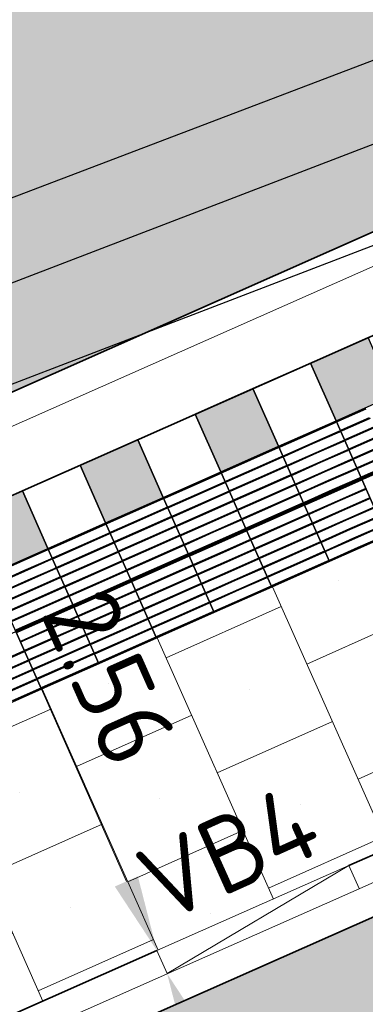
# Model space of a CAD drawing. Header units: metres. Extents: x 196651 to 397723, y 354703 to 710691.
# Tile 93 of 256: x 197776.68 to 197778.33, y 356098.34 to 356103.02. Entities that reach past the tile are written whole.
import ezdxf
from ezdxf.enums import TextEntityAlignment as Align

# ---------------------------------------------------------------- set-up
doc = ezdxf.new("R2010")
doc.units = ezdxf.units.M
doc.header["$MEASUREMENT"] = 0
for name, pattern in [('VH-OPSLUITBAND_100X200', [16, 8, -2, 4, -2]), ('VH-OPSLUITBAND_120X250', [26, 16, -4, 2, -4]), ('VH-RIJWIELPADBAND_410X225', [28, 16, -2, 2, -2, 0, -2, 2, -2]), ('VH-RWSBAND_110X220', [24, 10, -2, 2, -2, 2, -2, 2, -2])]:
    doc.linetypes.add(name, pattern=pattern)
for name, color, linetype, lineweight in [('N-WE-GR-GRAS_BERM-A', 86, 'Continuous', 5), ('N-WE-VH-GOOT_TEGEL-G', 170, 'Continuous', 35), ('N-WE-VH-KANTOPSLUITING_BUSPERRONBAND-G', 6, 'VH-RWSBAND_110X220', 35), ('N-WE-VH-KANTOPSLUITING_OPSLUITBAND_120X250-G', 5, 'VH-OPSLUITBAND_120X250', 35), ('N-WE-VH-KANTOPSLUITING_RIJWIELPADBAND_410X250-G', 5, 'VH-RIJWIELPADBAND_410X225', 35), ('N-WE-VH-KANTOPSLUITING_TEKST-T', 7, 'VH-OPSLUITBAND_100X200', 35), ('N-WE-VH-KANTVERHARDING-G', 1, 'Continuous', 5), ('N-WE-VH-VERHARDING_BETON-A-200', 253, 'Continuous', 5), ('N-WE-VH-VERHARDING_TEGEL-300X300X60-A', 252, 'Continuous', 18), ('N-WE-VH-VERHARDING_TEGEL-500X500X60-A', 252, 'Continuous', 5), ('N-WE-VH-VERHARDING_TEGEL-A', 252, 'Continuous', 5), ('N-WE-VH-VERKEERSTEGEL-GELEIDETEGEL-S', 5, 'Continuous', 25), ('N-WE-VH-VERKEERSTEGEL-TEGEL ZWART-WIT-S', 7, 'Continuous', 25), ('N-WE-VH_BETON_PRINTBETON-A', 252, 'Continuous', 5), ('X-XX-AL-AANPIJLING-M', 7, 'Continuous', 18)]:
    doc.layers.add(name, color=color, linetype=linetype, lineweight=lineweight)
doc.layers.add('N-WE-VH-VERHARDING_ASFALT_DEKLAAG-G_ROOD', color=7, linetype='Continuous', lineweight=5, true_color=0xbf4040)
doc.layers.add('X-XX-AL-HULPLIJNEN', color=4, linetype='Continuous', lineweight=25, plot=False)
doc.styles.add('NLCS-ISO', font='NLCS-ISO.ttf')
doc.styles.add('NLCS-ISO-M200-T18', font='NLCS-ISO.ttf')
doc.dimstyles.new('NLCS-M200-T18-PIJL', dxfattribs={"dimscale": 0.2, "dimtxt": 1.8, "dimasz": 1.8, "dimexe": 2, "dimexo": 2, "dimgap": 0.7, "dimtad": 1, "dimzin": 0, "dimdsep": 46, "dimtxsty": 'NLCS-ISO-M200-T18', "dimcen": 0, "dimdle": 2, "dimse1": 1, "dimse2": 1, "dimclrd": 256, "dimclre": 256, "dimclrt": 256, "dimadec": 1, "dimazin": 0, "dimtfac": 1, "dimtofl": 0, "dimtmove": 1, "dimatfit": 0, "dimfxl": 2, "dimfxlon": 1, "dimtfillclr": 254, "dimtolj": 1, "dimtzin": 0, "dimlwd": 18, "dimlwe": 18, "dimarcsym": 0})

# ---------------------------------------------------------------- blocks, each defined once
blk = doc.blocks.new('SVH-VERKEERSTEGEL_300X300_ZWART TEGEL_DYN')
h = blk.add_hatch(color=256)
h.dxf.hatch_style = 1
h.paths.add_polyline_path([(0, 0.3), (0, 0), (0.3, 0), (0.3, 0.3)])
at = {"flags": 128}
blk.add_lwpolyline([(0, 0.3), (0, 0), (0.3, 0), (0.3, 0.3)], close=True, dxfattribs=at)
blk = doc.blocks.new('SVH-VERKEERSTEGEL_300X300_WITTE TEGEL_DYN')
at = {"flags": 128}
blk.add_lwpolyline([(0, 0.3), (0, 0), (0.3, 0), (0.3, 0.3)], close=True, dxfattribs=at)
blk = doc.blocks.new('*U386')
for name, p in [('SVH-VERKEERSTEGEL_300X300_ZWART TEGEL_DYN', (12.9, 0)), ('SVH-VERKEERSTEGEL_300X300_WITTE TEGEL_DYN', (13.2, 0)), ('SVH-VERKEERSTEGEL_300X300_ZWART TEGEL_DYN', (13.5, 0)), ('SVH-VERKEERSTEGEL_300X300_WITTE TEGEL_DYN', (13.8, 0)), ('SVH-VERKEERSTEGEL_300X300_ZWART TEGEL_DYN', (14.1, 0)), ('SVH-VERKEERSTEGEL_300X300_WITTE TEGEL_DYN', (14.4, 0)), ('SVH-VERKEERSTEGEL_300X300_ZWART TEGEL_DYN', (14.7, 0))]:
    blk.add_blockref(name, p)
blk = doc.blocks.new('*U384')
at = {"flags": 128}
for points in [[(12.9, 0), (12.9, 0.3), (13.2, 0.3), (13.2, 0)], [(13.2, 0), (13.2, 0.3), (13.5, 0.3), (13.5, 0)], [(13.5, 0), (13.5, 0.3), (13.8, 0.3), (13.8, 0)], [(13.8, 0), (13.8, 0.3), (14.1, 0.3), (14.1, 0)], [(14.1, 0), (14.1, 0.3), (14.4, 0.3), (14.4, 0)], [(14.4, 0), (14.4, 0.3), (14.7, 0.3), (14.7, 0)], [(14.7, 0), (14.7, 0.3), (15, 0.3), (15, 0)], [(15, 0), (15, 0.3), (15.3, 0.3), (15.3, 0)], [(12.9, -0.3), (12.9, 0), (13.2, 0), (13.2, -0.3)], [(13.2, -0.3), (13.2, 0), (13.5, 0), (13.5, -0.3)], [(13.5, -0.3), (13.5, 0), (13.8, 0), (13.8, -0.3)], [(13.8, -0.3), (13.8, 0), (14.1, 0), (14.1, -0.3)], [(14.1, -0.3), (14.1, 0), (14.4, 0), (14.4, -0.3)], [(14.4, -0.3), (14.4, 0), (14.7, 0), (14.7, -0.3)], [(14.7, -0.3), (14.7, 0), (15, 0), (15, -0.3)]]:
    blk.add_lwpolyline(points, close=True, dxfattribs=at)
for points in [[(13.2045, 0.2955, -0.414214), (13.207, 0.298), (13.3475, 0.298)], [(13.3475, 0.293), (13.207, 0.293, -0.414214), (13.2045, 0.2955), (13.2045, 0.2955)], [(13.3475, 0.298), (13.493, 0.298, -0.414214), (13.4955, 0.2955), (13.4955, 0.2955, -0.414214), (13.493, 0.293), (13.3475, 0.293)], [(13.5045, 0.2955, -0.414214), (13.507, 0.298), (13.6475, 0.298)], [(13.6475, 0.293), (13.507, 0.293, -0.414214), (13.5045, 0.2955), (13.5045, 0.2955)], [(13.6475, 0.298), (13.793, 0.298, -0.414214), (13.7955, 0.2955), (13.7955, 0.2955, -0.414214), (13.793, 0.293), (13.6475, 0.293)], [(13.8045, 0.2955, -0.414214), (13.807, 0.298), (13.9475, 0.298)], [(13.9475, 0.293), (13.807, 0.293, -0.414214), (13.8045, 0.2955), (13.8045, 0.2955)], [(13.9475, 0.298), (14.093, 0.298, -0.414214), (14.0955, 0.2955), (14.0955, 0.2955, -0.414214), (14.093, 0.293), (13.9475, 0.293)], [(14.1045, 0.2955, -0.414214), (14.107, 0.298), (14.2475, 0.298)], [(14.2475, 0.293), (14.107, 0.293, -0.414214), (14.1045, 0.2955), (14.1045, 0.2955)], [(14.2475, 0.298), (14.393, 0.298, -0.414214), (14.3955, 0.2955), (14.3955, 0.2955, -0.414214), (14.393, 0.293), (14.2475, 0.293)], [(14.4045, 0.2955, -0.414214), (14.407, 0.298), (14.5475, 0.298)], [(14.5475, 0.293), (14.407, 0.293, -0.414214), (14.4045, 0.2955), (14.4045, 0.2955)], [(14.5475, 0.298), (14.693, 0.298, -0.414214), (14.6955, 0.2955), (14.6955, 0.2955, -0.414214), (14.693, 0.293), (14.5475, 0.293)], [(14.7045, 0.2955, -0.414214), (14.707, 0.298), (14.8475, 0.298)], [(14.8475, 0.293), (14.707, 0.293, -0.414214), (14.7045, 0.2955), (14.7045, 0.2955)], [(14.8475, 0.298), (14.993, 0.298, -0.414214), (14.9955, 0.2955), (14.9955, 0.2955, -0.414214), (14.993, 0.293), (14.8475, 0.293)], [(15.0045, 0.2955, -0.414214), (15.007, 0.298), (15.1475, 0.298)], [(15.1475, 0.293), (15.007, 0.293, -0.414214), (15.0045, 0.2955), (15.0045, 0.2955)], [(13.2045, 0.247, -0.414214), (13.207, 0.2495), (13.3475, 0.2495)], [(13.3475, 0.2445), (13.207, 0.2445, -0.414214), (13.2045, 0.247), (13.2045, 0.247)], [(13.3475, 0.2495), (13.493, 0.2495, -0.414214), (13.4955, 0.247), (13.4955, 0.247, -0.414214), (13.493, 0.2445), (13.3475, 0.2445)], [(13.5045, 0.247, -0.414214), (13.507, 0.2495), (13.6475, 0.2495)], [(13.6475, 0.2445), (13.507, 0.2445, -0.414214), (13.5045, 0.247), (13.5045, 0.247)], [(13.6475, 0.2495), (13.793, 0.2495, -0.414214), (13.7955, 0.247), (13.7955, 0.247, -0.414214), (13.793, 0.2445), (13.6475, 0.2445)], [(13.8045, 0.247, -0.414214), (13.807, 0.2495), (13.9475, 0.2495)], [(13.9475, 0.2445), (13.807, 0.2445, -0.414214), (13.8045, 0.247), (13.8045, 0.247)], [(13.9475, 0.2495), (14.093, 0.2495, -0.414214), (14.0955, 0.247), (14.0955, 0.247, -0.414214), (14.093, 0.2445), (13.9475, 0.2445)], [(14.1045, 0.247, -0.414214), (14.107, 0.2495), (14.2475, 0.2495)], [(14.2475, 0.2445), (14.107, 0.2445, -0.414214), (14.1045, 0.247), (14.1045, 0.247)], [(14.2475, 0.2495), (14.393, 0.2495, -0.414214), (14.3955, 0.247), (14.3955, 0.247, -0.414214), (14.393, 0.2445), (14.2475, 0.2445)], [(14.4045, 0.247, -0.414214), (14.407, 0.2495), (14.5475, 0.2495)], [(14.5475, 0.2445), (14.407, 0.2445, -0.414214), (14.4045, 0.247), (14.4045, 0.247)], [(14.5475, 0.2495), (14.693, 0.2495, -0.414214), (14.6955, 0.247), (14.6955, 0.247, -0.414214), (14.693, 0.2445), (14.5475, 0.2445)], [(14.7045, 0.247, -0.414214), (14.707, 0.2495), (14.8475, 0.2495)], [(14.8475, 0.2445), (14.707, 0.2445, -0.414214), (14.7045, 0.247), (14.7045, 0.247)], [(14.8475, 0.2495), (14.993, 0.2495, -0.414214), (14.9955, 0.247), (14.9955, 0.247, -0.414214), (14.993, 0.2445), (14.8475, 0.2445)], [(15.0045, 0.247, -0.414214), (15.007, 0.2495), (15.1475, 0.2495)], [(15.1475, 0.2445), (15.007, 0.2445, -0.414214), (15.0045, 0.247), (15.0045, 0.247)], [(13.2045, 0.1985, -0.414214), (13.207, 0.201), (13.3475, 0.201)], [(13.3475, 0.196), (13.207, 0.196, -0.414214), (13.2045, 0.1985), (13.2045, 0.1985)], [(13.3475, 0.201), (13.493, 0.201, -0.414214), (13.4955, 0.1985), (13.4955, 0.1985, -0.414214), (13.493, 0.196), (13.3475, 0.196)], [(13.5045, 0.1985, -0.414214), (13.507, 0.201), (13.6475, 0.201)], [(13.6475, 0.196), (13.507, 0.196, -0.414214), (13.5045, 0.1985), (13.5045, 0.1985)], [(13.6475, 0.201), (13.793, 0.201, -0.414214), (13.7955, 0.1985), (13.7955, 0.1985, -0.414214), (13.793, 0.196), (13.6475, 0.196)], [(13.8045, 0.1985, -0.414214), (13.807, 0.201), (13.9475, 0.201)], [(13.9475, 0.196), (13.807, 0.196, -0.414214), (13.8045, 0.1985), (13.8045, 0.1985)], [(13.9475, 0.201), (14.093, 0.201, -0.414214), (14.0955, 0.1985), (14.0955, 0.1985, -0.414214), (14.093, 0.196), (13.9475, 0.196)], [(14.1045, 0.1985, -0.414214), (14.107, 0.201), (14.2475, 0.201)], [(14.2475, 0.196), (14.107, 0.196, -0.414214), (14.1045, 0.1985), (14.1045, 0.1985)], [(14.2475, 0.201), (14.393, 0.201, -0.414214), (14.3955, 0.1985), (14.3955, 0.1985, -0.414214), (14.393, 0.196), (14.2475, 0.196)], [(14.4045, 0.1985, -0.414214), (14.407, 0.201), (14.5475, 0.201)], [(14.5475, 0.196), (14.407, 0.196, -0.414214), (14.4045, 0.1985), (14.4045, 0.1985)], [(14.5475, 0.201), (14.693, 0.201, -0.414214), (14.6955, 0.1985), (14.6955, 0.1985, -0.414214), (14.693, 0.196), (14.5475, 0.196)], [(14.7045, 0.1985, -0.414214), (14.707, 0.201), (14.8475, 0.201)], [(14.8475, 0.196), (14.707, 0.196, -0.414214), (14.7045, 0.1985), (14.7045, 0.1985)], [(14.8475, 0.201), (14.993, 0.201, -0.414214), (14.9955, 0.1985), (14.9955, 0.1985, -0.414214), (14.993, 0.196), (14.8475, 0.196)], [(15.0045, 0.1985, -0.414214), (15.007, 0.201), (15.1475, 0.201)], [(15.1475, 0.196), (15.007, 0.196, -0.414214), (15.0045, 0.1985), (15.0045, 0.1985)], [(13.2045, 0.15, -0.414214), (13.207, 0.1525), (13.3475, 0.1525)], [(13.3475, 0.1475), (13.207, 0.1475, -0.414214), (13.2045, 0.15), (13.2045, 0.15)], [(13.3475, 0.1525), (13.493, 0.1525, -0.414214), (13.4955, 0.15), (13.4955, 0.15, -0.414214), (13.493, 0.1475), (13.3475, 0.1475)], [(13.5045, 0.15, -0.414214), (13.507, 0.1525), (13.6475, 0.1525)], [(13.6475, 0.1475), (13.507, 0.1475, -0.414214), (13.5045, 0.15), (13.5045, 0.15)], [(13.6475, 0.1525), (13.793, 0.1525, -0.414214), (13.7955, 0.15), (13.7955, 0.15, -0.414214), (13.793, 0.1475), (13.6475, 0.1475)], [(13.8045, 0.15, -0.414214), (13.807, 0.1525), (13.9475, 0.1525)], [(13.9475, 0.1475), (13.807, 0.1475, -0.414214), (13.8045, 0.15), (13.8045, 0.15)], [(13.9475, 0.1525), (14.093, 0.1525, -0.414214), (14.0955, 0.15), (14.0955, 0.15, -0.414214), (14.093, 0.1475), (13.9475, 0.1475)], [(14.1045, 0.15, -0.414214), (14.107, 0.1525), (14.2475, 0.1525)], [(14.2475, 0.1475), (14.107, 0.1475, -0.414214), (14.1045, 0.15), (14.1045, 0.15)], [(14.2475, 0.1525), (14.393, 0.1525, -0.414214), (14.3955, 0.15), (14.3955, 0.15, -0.414214), (14.393, 0.1475), (14.2475, 0.1475)], [(14.4045, 0.15, -0.414214), (14.407, 0.1525), (14.5475, 0.1525)], [(14.5475, 0.1475), (14.407, 0.1475, -0.414214), (14.4045, 0.15), (14.4045, 0.15)], [(14.5475, 0.1525), (14.693, 0.1525, -0.414214), (14.6955, 0.15), (14.6955, 0.15, -0.414214), (14.693, 0.1475), (14.5475, 0.1475)], [(14.7045, 0.15, -0.414214), (14.707, 0.1525), (14.8475, 0.1525)], [(14.8475, 0.1475), (14.707, 0.1475, -0.414214), (14.7045, 0.15), (14.7045, 0.15)], [(14.8475, 0.1525), (14.993, 0.1525, -0.414214), (14.9955, 0.15), (14.9955, 0.15, -0.414214), (14.993, 0.1475), (14.8475, 0.1475)], [(15.0045, 0.15, -0.414214), (15.007, 0.1525), (15.1475, 0.1525)], [(15.1475, 0.1475), (15.007, 0.1475, -0.414214), (15.0045, 0.15), (15.0045, 0.15)], [(13.2045, 0.1015, -0.414214), (13.207, 0.104), (13.3475, 0.104)], [(13.3475, 0.099), (13.207, 0.099, -0.414214), (13.2045, 0.1015), (13.2045, 0.1015)], [(13.3475, 0.104), (13.493, 0.104, -0.414214), (13.4955, 0.1015), (13.4955, 0.1015, -0.414214), (13.493, 0.099), (13.3475, 0.099)], [(13.5045, 0.1015, -0.414214), (13.507, 0.104), (13.6475, 0.104)], [(13.6475, 0.099), (13.507, 0.099, -0.414214), (13.5045, 0.1015), (13.5045, 0.1015)], [(13.6475, 0.104), (13.793, 0.104, -0.414214), (13.7955, 0.1015), (13.7955, 0.1015, -0.414214), (13.793, 0.099), (13.6475, 0.099)], [(13.8045, 0.1015, -0.414214), (13.807, 0.104), (13.9475, 0.104)], [(13.9475, 0.099), (13.807, 0.099, -0.414214), (13.8045, 0.1015), (13.8045, 0.1015)], [(13.9475, 0.104), (14.093, 0.104, -0.414214), (14.0955, 0.1015), (14.0955, 0.1015, -0.414214), (14.093, 0.099), (13.9475, 0.099)], [(14.1045, 0.1015, -0.414214), (14.107, 0.104), (14.2475, 0.104)], [(14.2475, 0.099), (14.107, 0.099, -0.414214), (14.1045, 0.1015), (14.1045, 0.1015)], [(14.2475, 0.104), (14.393, 0.104, -0.414214), (14.3955, 0.1015), (14.3955, 0.1015, -0.414214), (14.393, 0.099), (14.2475, 0.099)], [(14.4045, 0.1015, -0.414214), (14.407, 0.104), (14.5475, 0.104)], [(14.5475, 0.099), (14.407, 0.099, -0.414214), (14.4045, 0.1015), (14.4045, 0.1015)], [(14.5475, 0.104), (14.693, 0.104, -0.414214), (14.6955, 0.1015), (14.6955, 0.1015, -0.414214), (14.693, 0.099), (14.5475, 0.099)], [(14.7045, 0.1015, -0.414214), (14.707, 0.104), (14.8475, 0.104)], [(14.8475, 0.099), (14.707, 0.099, -0.414214), (14.7045, 0.1015), (14.7045, 0.1015)], [(14.8475, 0.104), (14.993, 0.104, -0.414214), (14.9955, 0.1015), (14.9955, 0.1015, -0.414214), (14.993, 0.099), (14.8475, 0.099)], [(15.0045, 0.1015, -0.414214), (15.007, 0.104), (15.1475, 0.104)], [(15.1475, 0.099), (15.007, 0.099, -0.414214), (15.0045, 0.1015), (15.0045, 0.1015)], [(13.2045, 0.053, -0.414214), (13.207, 0.0555), (13.3475, 0.0555)], [(13.3475, 0.0505), (13.207, 0.0505, -0.414214), (13.2045, 0.053), (13.2045, 0.053)], [(13.3475, 0.0555), (13.493, 0.0555, -0.414214), (13.4955, 0.053), (13.4955, 0.053, -0.414214), (13.493, 0.0505), (13.3475, 0.0505)], [(13.5045, 0.053, -0.414214), (13.507, 0.0555), (13.6475, 0.0555)], [(13.6475, 0.0505), (13.507, 0.0505, -0.414214), (13.5045, 0.053), (13.5045, 0.053)], [(13.6475, 0.0555), (13.793, 0.0555, -0.414214), (13.7955, 0.053), (13.7955, 0.053, -0.414214), (13.793, 0.0505), (13.6475, 0.0505)], [(13.8045, 0.053, -0.414214), (13.807, 0.0555), (13.9475, 0.0555)], [(13.9475, 0.0505), (13.807, 0.0505, -0.414214), (13.8045, 0.053), (13.8045, 0.053)], [(13.9475, 0.0555), (14.093, 0.0555, -0.414214), (14.0955, 0.053), (14.0955, 0.053, -0.414214), (14.093, 0.0505), (13.9475, 0.0505)], [(14.1045, 0.053, -0.414214), (14.107, 0.0555), (14.2475, 0.0555)], [(14.2475, 0.0505), (14.107, 0.0505, -0.414214), (14.1045, 0.053), (14.1045, 0.053)], [(14.2475, 0.0555), (14.393, 0.0555, -0.414214), (14.3955, 0.053), (14.3955, 0.053, -0.414214), (14.393, 0.0505), (14.2475, 0.0505)], [(14.4045, 0.053, -0.414214), (14.407, 0.0555), (14.5475, 0.0555)], [(14.5475, 0.0505), (14.407, 0.0505, -0.414214), (14.4045, 0.053), (14.4045, 0.053)], [(14.5475, 0.0555), (14.693, 0.0555, -0.414214), (14.6955, 0.053), (14.6955, 0.053, -0.414214), (14.693, 0.0505), (14.5475, 0.0505)], [(14.7045, 0.053, -0.414214), (14.707, 0.0555), (14.8475, 0.0555)], [(14.8475, 0.0505), (14.707, 0.0505, -0.414214), (14.7045, 0.053), (14.7045, 0.053)], [(14.8475, 0.0555), (14.993, 0.0555, -0.414214), (14.9955, 0.053), (14.9955, 0.053, -0.414214), (14.993, 0.0505), (14.8475, 0.0505)], [(13.0475, 0.007), (13.193, 0.007, -0.414214), (13.1955, 0.0045), (13.1955, 0.0045, -0.414214), (13.193, 0.002), (13.0475, 0.002)], [(13.2045, 0.0045, -0.414214), (13.207, 0.007), (13.3475, 0.007)], [(13.3475, 0.002), (13.207, 0.002, -0.414214), (13.2045, 0.0045), (13.2045, 0.0045)], [(13.3475, 0.007), (13.493, 0.007, -0.414214), (13.4955, 0.0045), (13.4955, 0.0045, -0.414214), (13.493, 0.002), (13.3475, 0.002)], [(13.5045, 0.0045, -0.414214), (13.507, 0.007), (13.6475, 0.007)], [(13.6475, 0.002), (13.507, 0.002, -0.414214), (13.5045, 0.0045), (13.5045, 0.0045)], [(13.6475, 0.007), (13.793, 0.007, -0.414214), (13.7955, 0.0045), (13.7955, 0.0045, -0.414214), (13.793, 0.002), (13.6475, 0.002)], [(13.8045, 0.0045, -0.414214), (13.807, 0.007), (13.9475, 0.007)], [(13.9475, 0.002), (13.807, 0.002, -0.414214), (13.8045, 0.0045), (13.8045, 0.0045)], [(13.9475, 0.007), (14.093, 0.007, -0.414214), (14.0955, 0.0045), (14.0955, 0.0045, -0.414214), (14.093, 0.002), (13.9475, 0.002)], [(14.1045, 0.0045, -0.414214), (14.107, 0.007), (14.2475, 0.007)], [(14.2475, 0.002), (14.107, 0.002, -0.414214), (14.1045, 0.0045), (14.1045, 0.0045)], [(14.2475, 0.007), (14.393, 0.007, -0.414214), (14.3955, 0.0045), (14.3955, 0.0045, -0.414214), (14.393, 0.002), (14.2475, 0.002)], [(14.4045, 0.0045, -0.414214), (14.407, 0.007), (14.5475, 0.007)], [(14.5475, 0.002), (14.407, 0.002, -0.414214), (14.4045, 0.0045), (14.4045, 0.0045)], [(14.5475, 0.007), (14.693, 0.007, -0.414214), (14.6955, 0.0045), (14.6955, 0.0045, -0.414214), (14.693, 0.002), (14.5475, 0.002)], [(14.7045, 0.0045, -0.414214), (14.707, 0.007), (14.8475, 0.007)], [(14.8475, 0.002), (14.707, 0.002, -0.414214), (14.7045, 0.0045), (14.7045, 0.0045)], [(14.8475, 0.007), (14.993, 0.007, -0.414214), (14.9955, 0.0045), (14.9955, 0.0045, -0.414214), (14.993, 0.002), (14.8475, 0.002)], [(13.0475, -0.002), (13.193, -0.002, -0.414214), (13.1955, -0.0045), (13.1955, -0.0045, -0.414214), (13.193, -0.007), (13.0475, -0.007)], [(13.2045, -0.0045, -0.414214), (13.207, -0.002), (13.3475, -0.002)], [(13.3475, -0.007), (13.207, -0.007, -0.414214), (13.2045, -0.0045), (13.2045, -0.0045)], [(13.3475, -0.002), (13.493, -0.002, -0.414214), (13.4955, -0.0045), (13.4955, -0.0045, -0.414214), (13.493, -0.007), (13.3475, -0.007)], [(13.5045, -0.0045, -0.414214), (13.507, -0.002), (13.6475, -0.002)], [(13.6475, -0.007), (13.507, -0.007, -0.414214), (13.5045, -0.0045), (13.5045, -0.0045)], [(13.6475, -0.002), (13.793, -0.002, -0.414214), (13.7955, -0.0045), (13.7955, -0.0045, -0.414214), (13.793, -0.007), (13.6475, -0.007)], [(13.8045, -0.0045, -0.414214), (13.807, -0.002), (13.9475, -0.002)], [(13.9475, -0.007), (13.807, -0.007, -0.414214), (13.8045, -0.0045), (13.8045, -0.0045)], [(13.9475, -0.002), (14.093, -0.002, -0.414214), (14.0955, -0.0045), (14.0955, -0.0045, -0.414214), (14.093, -0.007), (13.9475, -0.007)], [(14.1045, -0.0045, -0.414214), (14.107, -0.002), (14.2475, -0.002)], [(14.2475, -0.007), (14.107, -0.007, -0.414214), (14.1045, -0.0045), (14.1045, -0.0045)], [(14.2475, -0.002), (14.393, -0.002, -0.414214), (14.3955, -0.0045), (14.3955, -0.0045, -0.414214), (14.393, -0.007), (14.2475, -0.007)], [(14.4045, -0.0045, -0.414214), (14.407, -0.002), (14.5475, -0.002)], [(14.5475, -0.007), (14.407, -0.007, -0.414214), (14.4045, -0.0045), (14.4045, -0.0045)], [(14.5475, -0.002), (14.693, -0.002, -0.414214), (14.6955, -0.0045), (14.6955, -0.0045, -0.414214), (14.693, -0.007), (14.5475, -0.007)], [(14.7045, -0.0045, -0.414214), (14.707, -0.002), (14.8475, -0.002)], [(14.8475, -0.007), (14.707, -0.007, -0.414214), (14.7045, -0.0045), (14.7045, -0.0045)], [(14.8475, -0.002), (14.993, -0.002, -0.414214), (14.9955, -0.0045), (14.9955, -0.0045, -0.414214), (14.993, -0.007), (14.8475, -0.007)], [(13.0475, -0.0505), (13.193, -0.0505, -0.414214), (13.1955, -0.053), (13.1955, -0.053, -0.414214), (13.193, -0.0555), (13.0475, -0.0555)], [(13.2045, -0.053, -0.414214), (13.207, -0.0505), (13.3475, -0.0505)], [(13.3475, -0.0555), (13.207, -0.0555, -0.414214), (13.2045, -0.053), (13.2045, -0.053)], [(13.3475, -0.0505), (13.493, -0.0505, -0.414214), (13.4955, -0.053), (13.4955, -0.053, -0.414214), (13.493, -0.0555), (13.3475, -0.0555)], [(13.5045, -0.053, -0.414214), (13.507, -0.0505), (13.6475, -0.0505)], [(13.6475, -0.0555), (13.507, -0.0555, -0.414214), (13.5045, -0.053), (13.5045, -0.053)], [(13.6475, -0.0505), (13.793, -0.0505, -0.414214), (13.7955, -0.053), (13.7955, -0.053, -0.414214), (13.793, -0.0555), (13.6475, -0.0555)], [(13.8045, -0.053, -0.414214), (13.807, -0.0505), (13.9475, -0.0505)], [(13.9475, -0.0555), (13.807, -0.0555, -0.414214), (13.8045, -0.053), (13.8045, -0.053)], [(13.9475, -0.0505), (14.093, -0.0505, -0.414214), (14.0955, -0.053), (14.0955, -0.053, -0.414214), (14.093, -0.0555), (13.9475, -0.0555)], [(14.1045, -0.053, -0.414214), (14.107, -0.0505), (14.2475, -0.0505)], [(14.2475, -0.0555), (14.107, -0.0555, -0.414214), (14.1045, -0.053), (14.1045, -0.053)], [(14.2475, -0.0505), (14.393, -0.0505, -0.414214), (14.3955, -0.053), (14.3955, -0.053, -0.414214), (14.393, -0.0555), (14.2475, -0.0555)], [(14.4045, -0.053, -0.414214), (14.407, -0.0505), (14.5475, -0.0505)], [(14.5475, -0.0555), (14.407, -0.0555, -0.414214), (14.4045, -0.053), (14.4045, -0.053)], [(14.5475, -0.0505), (14.693, -0.0505, -0.414214), (14.6955, -0.053), (14.6955, -0.053, -0.414214), (14.693, -0.0555), (14.5475, -0.0555)], [(14.7045, -0.053, -0.414214), (14.707, -0.0505), (14.8475, -0.0505)], [(14.8475, -0.0555), (14.707, -0.0555, -0.414214), (14.7045, -0.053), (14.7045, -0.053)], [(14.8475, -0.0505), (14.993, -0.0505, -0.414214), (14.9955, -0.053), (14.9955, -0.053, -0.414214), (14.993, -0.0555), (14.8475, -0.0555)], [(13.0475, -0.099), (13.193, -0.099, -0.414214), (13.1955, -0.1015), (13.1955, -0.1015, -0.414214), (13.193, -0.104), (13.0475, -0.104)], [(13.2045, -0.1015, -0.414214), (13.207, -0.099), (13.3475, -0.099)], [(13.3475, -0.104), (13.207, -0.104, -0.414214), (13.2045, -0.1015), (13.2045, -0.1015)], [(13.3475, -0.099), (13.493, -0.099, -0.414214), (13.4955, -0.1015), (13.4955, -0.1015, -0.414214), (13.493, -0.104), (13.3475, -0.104)], [(13.5045, -0.1015, -0.414214), (13.507, -0.099), (13.6475, -0.099)], [(13.6475, -0.104), (13.507, -0.104, -0.414214), (13.5045, -0.1015), (13.5045, -0.1015)], [(13.6475, -0.099), (13.793, -0.099, -0.414214), (13.7955, -0.1015), (13.7955, -0.1015, -0.414214), (13.793, -0.104), (13.6475, -0.104)], [(13.8045, -0.1015, -0.414214), (13.807, -0.099), (13.9475, -0.099)], [(13.9475, -0.104), (13.807, -0.104, -0.414214), (13.8045, -0.1015), (13.8045, -0.1015)], [(13.9475, -0.099), (14.093, -0.099, -0.414214), (14.0955, -0.1015), (14.0955, -0.1015, -0.414214), (14.093, -0.104), (13.9475, -0.104)], [(14.1045, -0.1015, -0.414214), (14.107, -0.099), (14.2475, -0.099)], [(14.2475, -0.104), (14.107, -0.104, -0.414214), (14.1045, -0.1015), (14.1045, -0.1015)], [(14.2475, -0.099), (14.393, -0.099, -0.414214), (14.3955, -0.1015), (14.3955, -0.1015, -0.414214), (14.393, -0.104), (14.2475, -0.104)], [(14.4045, -0.1015, -0.414214), (14.407, -0.099), (14.5475, -0.099)], [(14.5475, -0.104), (14.407, -0.104, -0.414214), (14.4045, -0.1015), (14.4045, -0.1015)], [(14.5475, -0.099), (14.693, -0.099, -0.414214), (14.6955, -0.1015), (14.6955, -0.1015, -0.414214), (14.693, -0.104), (14.5475, -0.104)], [(14.7045, -0.1015, -0.414214), (14.707, -0.099), (14.8475, -0.099)], [(14.8475, -0.104), (14.707, -0.104, -0.414214), (14.7045, -0.1015), (14.7045, -0.1015)], [(14.8475, -0.099), (14.993, -0.099, -0.414214), (14.9955, -0.1015), (14.9955, -0.1015, -0.414214), (14.993, -0.104), (14.8475, -0.104)], [(13.0475, -0.1475), (13.193, -0.1475, -0.414214), (13.1955, -0.15), (13.1955, -0.15, -0.414214), (13.193, -0.1525), (13.0475, -0.1525)], [(13.2045, -0.15, -0.414214), (13.207, -0.1475), (13.3475, -0.1475)], [(13.3475, -0.1525), (13.207, -0.1525, -0.414214), (13.2045, -0.15), (13.2045, -0.15)], [(13.3475, -0.1475), (13.493, -0.1475, -0.414214), (13.4955, -0.15), (13.4955, -0.15, -0.414214), (13.493, -0.1525), (13.3475, -0.1525)], [(13.5045, -0.15, -0.414214), (13.507, -0.1475), (13.6475, -0.1475)], [(13.6475, -0.1525), (13.507, -0.1525, -0.414214), (13.5045, -0.15), (13.5045, -0.15)], [(13.6475, -0.1475), (13.793, -0.1475, -0.414214), (13.7955, -0.15), (13.7955, -0.15, -0.414214), (13.793, -0.1525), (13.6475, -0.1525)], [(13.8045, -0.15, -0.414214), (13.807, -0.1475), (13.9475, -0.1475)], [(13.9475, -0.1525), (13.807, -0.1525, -0.414214), (13.8045, -0.15), (13.8045, -0.15)], [(13.9475, -0.1475), (14.093, -0.1475, -0.414214), (14.0955, -0.15), (14.0955, -0.15, -0.414214), (14.093, -0.1525), (13.9475, -0.1525)], [(14.1045, -0.15, -0.414214), (14.107, -0.1475), (14.2475, -0.1475)], [(14.2475, -0.1525), (14.107, -0.1525, -0.414214), (14.1045, -0.15), (14.1045, -0.15)], [(14.2475, -0.1475), (14.393, -0.1475, -0.414214), (14.3955, -0.15), (14.3955, -0.15, -0.414214), (14.393, -0.1525), (14.2475, -0.1525)], [(14.4045, -0.15, -0.414214), (14.407, -0.1475), (14.5475, -0.1475)], [(14.5475, -0.1525), (14.407, -0.1525, -0.414214), (14.4045, -0.15), (14.4045, -0.15)], [(14.5475, -0.1475), (14.693, -0.1475, -0.414214), (14.6955, -0.15), (14.6955, -0.15, -0.414214), (14.693, -0.1525), (14.5475, -0.1525)], [(14.7045, -0.15, -0.414214), (14.707, -0.1475), (14.8475, -0.1475)], [(14.8475, -0.1525), (14.707, -0.1525, -0.414214), (14.7045, -0.15), (14.7045, -0.15)], [(14.8475, -0.1475), (14.993, -0.1475, -0.414214), (14.9955, -0.15), (14.9955, -0.15, -0.414214), (14.993, -0.1525), (14.8475, -0.1525)], [(13.0475, -0.196), (13.193, -0.196, -0.414214), (13.1955, -0.1985), (13.1955, -0.1985, -0.414214), (13.193, -0.201), (13.0475, -0.201)], [(13.2045, -0.1985, -0.414214), (13.207, -0.196), (13.3475, -0.196)], [(13.3475, -0.201), (13.207, -0.201, -0.414214), (13.2045, -0.1985), (13.2045, -0.1985)], [(13.3475, -0.196), (13.493, -0.196, -0.414214), (13.4955, -0.1985), (13.4955, -0.1985, -0.414214), (13.493, -0.201), (13.3475, -0.201)], [(13.5045, -0.1985, -0.414214), (13.507, -0.196), (13.6475, -0.196)], [(13.6475, -0.201), (13.507, -0.201, -0.414214), (13.5045, -0.1985), (13.5045, -0.1985)], [(13.6475, -0.196), (13.793, -0.196, -0.414214), (13.7955, -0.1985), (13.7955, -0.1985, -0.414214), (13.793, -0.201), (13.6475, -0.201)], [(13.8045, -0.1985, -0.414214), (13.807, -0.196), (13.9475, -0.196)], [(13.9475, -0.201), (13.807, -0.201, -0.414214), (13.8045, -0.1985), (13.8045, -0.1985)], [(13.9475, -0.196), (14.093, -0.196, -0.414214), (14.0955, -0.1985), (14.0955, -0.1985, -0.414214), (14.093, -0.201), (13.9475, -0.201)], [(14.1045, -0.1985, -0.414214), (14.107, -0.196), (14.2475, -0.196)], [(14.2475, -0.201), (14.107, -0.201, -0.414214), (14.1045, -0.1985), (14.1045, -0.1985)], [(14.2475, -0.196), (14.393, -0.196, -0.414214), (14.3955, -0.1985), (14.3955, -0.1985, -0.414214), (14.393, -0.201), (14.2475, -0.201)], [(14.4045, -0.1985, -0.414214), (14.407, -0.196), (14.5475, -0.196)], [(14.5475, -0.201), (14.407, -0.201, -0.414214), (14.4045, -0.1985), (14.4045, -0.1985)], [(14.5475, -0.196), (14.693, -0.196, -0.414214), (14.6955, -0.1985), (14.6955, -0.1985, -0.414214), (14.693, -0.201), (14.5475, -0.201)], [(14.7045, -0.1985, -0.414214), (14.707, -0.196), (14.8475, -0.196)], [(14.8475, -0.201), (14.707, -0.201, -0.414214), (14.7045, -0.1985), (14.7045, -0.1985)], [(14.8475, -0.196), (14.993, -0.196, -0.414214), (14.9955, -0.1985), (14.9955, -0.1985, -0.414214), (14.993, -0.201), (14.8475, -0.201)], [(13.0475, -0.2445), (13.193, -0.2445, -0.414214), (13.1955, -0.247), (13.1955, -0.247, -0.414214), (13.193, -0.2495), (13.0475, -0.2495)], [(13.2045, -0.247, -0.414214), (13.207, -0.2445), (13.3475, -0.2445)], [(13.3475, -0.2495), (13.207, -0.2495, -0.414214), (13.2045, -0.247), (13.2045, -0.247)], [(13.3475, -0.2445), (13.493, -0.2445, -0.414214), (13.4955, -0.247), (13.4955, -0.247, -0.414214), (13.493, -0.2495), (13.3475, -0.2495)], [(13.5045, -0.247, -0.414214), (13.507, -0.2445), (13.6475, -0.2445)], [(13.6475, -0.2495), (13.507, -0.2495, -0.414214), (13.5045, -0.247), (13.5045, -0.247)], [(13.6475, -0.2445), (13.793, -0.2445, -0.414214), (13.7955, -0.247), (13.7955, -0.247, -0.414214), (13.793, -0.2495), (13.6475, -0.2495)], [(13.8045, -0.247, -0.414214), (13.807, -0.2445), (13.9475, -0.2445)], [(13.9475, -0.2495), (13.807, -0.2495, -0.414214), (13.8045, -0.247), (13.8045, -0.247)], [(13.9475, -0.2445), (14.093, -0.2445, -0.414214), (14.0955, -0.247), (14.0955, -0.247, -0.414214), (14.093, -0.2495), (13.9475, -0.2495)], [(14.1045, -0.247, -0.414214), (14.107, -0.2445), (14.2475, -0.2445)], [(14.2475, -0.2495), (14.107, -0.2495, -0.414214), (14.1045, -0.247), (14.1045, -0.247)], [(14.2475, -0.2445), (14.393, -0.2445, -0.414214), (14.3955, -0.247), (14.3955, -0.247, -0.414214), (14.393, -0.2495), (14.2475, -0.2495)], [(14.4045, -0.247, -0.414214), (14.407, -0.2445), (14.5475, -0.2445)], [(14.5475, -0.2495), (14.407, -0.2495, -0.414214), (14.4045, -0.247), (14.4045, -0.247)], [(14.5475, -0.2445), (14.693, -0.2445, -0.414214), (14.6955, -0.247), (14.6955, -0.247, -0.414214), (14.693, -0.2495), (14.5475, -0.2495)], [(14.7045, -0.247, -0.414214), (14.707, -0.2445), (14.8475, -0.2445)], [(14.8475, -0.2495), (14.707, -0.2495, -0.414214), (14.7045, -0.247), (14.7045, -0.247)], [(14.8475, -0.2445), (14.993, -0.2445, -0.414214), (14.9955, -0.247), (14.9955, -0.247, -0.414214), (14.993, -0.2495), (14.8475, -0.2495)], [(13.0475, -0.293), (13.193, -0.293, -0.414214), (13.1955, -0.2955), (13.1955, -0.2955, -0.414214), (13.193, -0.298), (13.0475, -0.298)], [(13.2045, -0.2955, -0.414214), (13.207, -0.293), (13.3475, -0.293)], [(13.3475, -0.298), (13.207, -0.298, -0.414214), (13.2045, -0.2955), (13.2045, -0.2955)], [(13.3475, -0.293), (13.493, -0.293, -0.414214), (13.4955, -0.2955), (13.4955, -0.2955, -0.414214), (13.493, -0.298), (13.3475, -0.298)], [(13.5045, -0.2955, -0.414214), (13.507, -0.293), (13.6475, -0.293)], [(13.6475, -0.298), (13.507, -0.298, -0.414214), (13.5045, -0.2955), (13.5045, -0.2955)], [(13.6475, -0.293), (13.793, -0.293, -0.414214), (13.7955, -0.2955), (13.7955, -0.2955, -0.414214), (13.793, -0.298), (13.6475, -0.298)], [(13.8045, -0.2955, -0.414214), (13.807, -0.293), (13.9475, -0.293)], [(13.9475, -0.298), (13.807, -0.298, -0.414214), (13.8045, -0.2955), (13.8045, -0.2955)], [(13.9475, -0.293), (14.093, -0.293, -0.414214), (14.0955, -0.2955), (14.0955, -0.2955, -0.414214), (14.093, -0.298), (13.9475, -0.298)], [(14.1045, -0.2955, -0.414214), (14.107, -0.293), (14.2475, -0.293)], [(14.2475, -0.298), (14.107, -0.298, -0.414214), (14.1045, -0.2955), (14.1045, -0.2955)], [(14.2475, -0.293), (14.393, -0.293, -0.414214), (14.3955, -0.2955), (14.3955, -0.2955, -0.414214), (14.393, -0.298), (14.2475, -0.298)], [(14.4045, -0.2955, -0.414214), (14.407, -0.293), (14.5475, -0.293)], [(14.5475, -0.298), (14.407, -0.298, -0.414214), (14.4045, -0.2955), (14.4045, -0.2955)], [(14.5475, -0.293), (14.693, -0.293, -0.414214), (14.6955, -0.2955), (14.6955, -0.2955, -0.414214), (14.693, -0.298), (14.5475, -0.298)], [(14.7045, -0.2955, -0.414214), (14.707, -0.293), (14.8475, -0.293)], [(14.8475, -0.298), (14.707, -0.298, -0.414214), (14.7045, -0.2955), (14.7045, -0.2955)], [(14.8475, -0.293), (14.993, -0.293, -0.414214), (14.9955, -0.2955), (14.9955, -0.2955, -0.414214), (14.993, -0.298), (14.8475, -0.298)]]:
    blk.add_lwpolyline(points, format="xyb", dxfattribs=at)
blk = doc.blocks.new('TEKST TB')
at = {"style": 'NLCS-ISO'}
blk.add_attdef('TEKST_TROTTOIRBANDEN', text='', height=0.36, rotation=0.3407, dxfattribs=at).set_placement((0, 0), align=Align.BOTTOM_CENTER)
blk = doc.blocks.new('*D1814')
at = {"layer": 'Defpoints', "color": 0, "ltscale": 0.2, "transparency": 16777216}
for p in [(197777.7304, 356101.5692), (197778.7665, 356099.2283), (197777.3341, 356098.5943)]:
    blk.add_point(p, dxfattribs=at)
at = {"layer": 'X-XX-AL-AANPIJLING-M', "linetype": 'Continuous', "lineweight": 18, "ltscale": 0.2, "transparency": 16777216}
blk.add_line((197776.4437, 356100.6061), (197777.1884, 356098.9235), dxfattribs=at)
at = {"layer": 'X-XX-AL-AANPIJLING-M', "ltscale": 0.2, "transparency": 16777216}
for points in [[(197776.4986, 356100.6303), (197776.3888, 356100.5818), (197776.298, 356100.9353)], [(197777.2433, 356098.9478), (197777.1335, 356098.8992), (197777.3341, 356098.5943)]]:
    blk.add_solid(points, dxfattribs=at)
at = {"layer": 'X-XX-AL-AANPIJLING-M', "ltscale": 0.2, "transparency": 16777216, "insert": (197777.1087, 356099.8943), "char_height": 0.36, "attachment_point": 5, "rotation": 293.8738, "style": 'NLCS-ISO-M200-T18'}
blk.add_mtext('\\A1;2.56', dxfattribs=at)
blk = doc.blocks.new('*D1813')
at = {"layer": 'Defpoints', "color": 0, "ltscale": 0.2, "transparency": 16777216}
for p in [(197780.126, 356099.6987), (197781.5425, 356096.4982), (197778.7992, 356095.284)]:
    blk.add_point(p, dxfattribs=at)
at = {"layer": 'X-XX-AL-AANPIJLING-M', "linetype": 'Continuous', "lineweight": 18, "ltscale": 0.2, "transparency": 16777216}
blk.add_line((197777.5284, 356098.1554), (197778.6535, 356095.6132), dxfattribs=at)
at = {"layer": 'X-XX-AL-AANPIJLING-M', "ltscale": 0.2, "transparency": 16777216}
for points in [[(197777.5832, 356098.1796), (197777.4735, 356098.1311), (197777.3827, 356098.4846)], [(197778.7084, 356095.6375), (197778.5986, 356095.5889), (197778.7992, 356095.284)]]:
    blk.add_solid(points, dxfattribs=at)
at = {"layer": 'X-XX-AL-AANPIJLING-M', "ltscale": 0.2, "transparency": 16777216, "insert": (197778.3835, 356097.0138), "char_height": 0.36, "attachment_point": 5, "rotation": 293.8738, "style": 'NLCS-ISO-M200-T18'}
blk.add_mtext('\\A1;3.50', dxfattribs=at)

msp = doc.modelspace()

# ---------------------------------------------------------------- hatches: boundary and pattern name
at = {"layer": 'N-WE-GR-GRAS_BERM-A'}
h = msp.add_hatch(dxfattribs=at)
h.set_pattern_fill('AGR-GRAS_01', color=256, scale=0.04, pattern_type=2)
h.set_pattern_definition([(0, (0, 0), (1, 1), [0.12, -0.8]), (45, (0.4, 0.2), (-0.113137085, 1.8667619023), [0.12, -0.8]), (30, (0.08, 0.12), (0.2274613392, 1.2860254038), [0.12, -0.8]), (15, (0.32, 0.48), (0.3856270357, 0.724494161), [0.12, -0.8]), (135, (0.16, 2), (-0.02828427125, -0.6505382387), [0.12, -0.8]), (150, (1.2, 0.4), (0.2156921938, -0.5864101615), [0.12, -0.8]), (165, (0.24, 0.04), (0.1434520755, -0.7010146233), [0.12, -0.8]), (85, (0.4, 0.4), (-0.8726773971, 1.0400164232), [0.12, -0.8]), (100, (0, 0), (-1.1121176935, 0.7787131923), [0.12, -0.8])])
edge = h.paths.add_edge_path()
edge.add_line((197796.7867, 356126.9798), (197796.3839, 356127.8898))
edge.add_line((197796.3839, 356127.8898), (197796.1052, 356127.7641))
edge.add_arc((197803.3639, 356111.6758), 17.65, 114.28402, 127.70392)
edge.add_arc((197778.9006, 356143.323), 22.35, 293.67482, 307.70392, ccw=False)
edge.add_line((197787.8752, 356122.854), (197772.1518, 356115.9602))
edge.add_line((197772.1518, 356115.9602), (197760.2654, 356110.7486))
edge.add_line((197760.2654, 356110.7486), (197749.5601, 356106.055))
edge.add_line((197749.5601, 356106.055), (197737.859, 356100.9607))
edge.add_arc((197748.1577, 356077.3054), 25.8, 113.5265, 118.45131)
edge.add_line((197735.8663, 356099.9893), (197735.9142, 356099.9027))
edge.add_line((197735.9142, 356099.9027), (197735.0392, 356099.4186))
edge.add_arc((197735.1844, 356099.1561), 0.3, 118.9535, 203.8738)
edge.add_line((197734.9101, 356099.0346), (197735.6535, 356097.3549))
edge.add_line((197735.6535, 356097.3549), (197736.9451, 356097.9207))
edge.add_arc((197756.97, 356048.3636), 53.45, 105.38578, 112.00258, ccw=False)
edge.add_line((197742.7889, 356099.8981), (197753.8019, 356102.9286))
edge.add_arc((197741.4514, 356147.8103), 46.55, 285.38578, 293.87385)
edge.add_line((197760.2913, 356105.2432), (197776.7323, 356112.5199))
edge.add_arc((197757.8924, 356155.087), 46.55, 293.87385, 305.26927)
edge.add_line((197784.7713, 356117.0814), (197787.9891, 356119.3571))
edge.add_arc((197818.8522, 356075.718), 53.45, 114.82299, 125.26927, ccw=False)
edge.add_line((197796.413, 356124.2297), (197795.7928, 356125.6042))
edge.add_line((197795.7928, 356125.6042), (197796.7867, 356126.9798))
at = {"layer": 'N-WE-VH-VERHARDING_ASFALT_DEKLAAG-G_ROOD'}
h = msp.add_hatch(color=256, dxfattribs=at)
edge = h.paths.add_edge_path()
edge.add_arc((197839.2735, 355805.2234), 297.4181, 117.665202, 118.196896)
edge.add_line((197698.7425, 356067.3466), (197700.1708, 356064.4814))
edge.add_arc((197839.2735, 355805.2234), 294.2181, 117.66443, 118.215394, ccw=False)
edge.add_arc((197736.1292, 356001.9746), 72.07, 109.393139, 117.662047, ccw=False)
edge.add_line((197712.1984, 356069.9555), (197744.2676, 356081.2445))
edge.add_arc((197726.9081, 356130.5582), 52.28, 289.39314, 291.60079)
edge.add_line((197746.1543, 356081.9498), (197765.5578, 356089.6325))
edge.add_arc((197746.3116, 356138.2409), 52.28, 291.60079, 293.87385)
edge.add_line((197767.4705, 356090.4341), (197799.0612, 356104.4159))
edge.add_arc((197777.9022, 356152.2227), 52.28, 293.87385, 297.69601)
edge.add_line((197802.2009, 356105.9327), (197806.6159, 356108.2502))
edge.add_line((197806.6159, 356108.2502), (197805.3096, 356111.1786))
edge.add_line((197805.3096, 356111.1786), (197800.7136, 356108.766))
edge.add_arc((197777.9022, 356152.2227), 49.08, 293.87385, 297.69601, ccw=False)
edge.add_line((197797.7661, 356107.3421), (197766.1754, 356093.3603))
edge.add_arc((197746.3116, 356138.2409), 49.08, 291.60079, 293.87385, ccw=False)
edge.add_line((197764.3797, 356092.6078), (197744.9763, 356084.9251))
edge.add_arc((197726.9081, 356130.5582), 49.08, 289.39314, 291.60079, ccw=False)
edge.add_line((197743.205, 356084.2629), (197740.0859, 356083.1649))
edge.add_arc((197739.7041, 356084.2497), 1.15, 259.8013, 289.3931, ccw=False)
edge.add_line((197739.5004, 356083.1179), (197734.5564, 356081.3775))
edge.add_arc((197733.1481, 356083.002), 2.15, 289.3931, 310.922, ccw=False)
edge.add_line((197733.862, 356080.974), (197711.1359, 356072.9739))
edge.add_arc((197736.1292, 356001.9746), 75.27, 109.393139, 117.665202)
at = {"layer": 'N-WE-VH-VERHARDING_BETON-A-200'}
msp.add_hatch(color=256, dxfattribs=at).paths.add_polyline_path([(197801.0024, 356114.9301), (197800.8608, 356115.2502), (197745.0209, 356090.5359), (197747.7542, 356091.3555), (197768.0016, 356097.4274), (197789.9629, 356107.1473)])
at = {"layer": 'N-WE-VH-VERHARDING_TEGEL-300X300X60-A'}
h = msp.add_hatch(dxfattribs=at)
h.set_pattern_fill('AVH-TEGEL_400X400_HALFST_STIP', color=256, scale=1.5, angle=114, pattern_type=2)
h.set_pattern_definition([(114, (198927.37624, 355545.38647), (-0.54812727, -0.24404199), []), (204, (198927.37624, 355545.38647), (0.24404199, -0.54812727), [0.6, -0.6]), (204, (198926.7061, 355545.4165), (0.24404199, -0.54812727), [0.6, -0.6]), (114, (198926.98015, 355545.5385), (-0.67014827, 0.03002165), [0, -0.6])])
h.paths.add_polyline_path([(197769.1041, 356094.9518), (197791.0507, 356104.6652), (197790.5002, 356105.9088), (197768.5537, 356096.1954)])
at = {"layer": 'N-WE-VH-VERHARDING_TEGEL-500X500X60-A'}
h = msp.add_hatch(dxfattribs=at)
h.set_pattern_fill('AVH-TEGEL_400X400_BLOK', color=256, scale=3, angle=24, style=0, pattern_type=2)
h.set_pattern_definition([(24, (0, 0), (-0.4880839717, 1.096254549), []), (114, (0, 0), (-1.096254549, -0.4880839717), [])])
edge = h.paths.add_edge_path()
edge.add_line((197797.199, 356130.9674), (197795.9898, 356133.7337))
edge.add_line((197795.9898, 356133.7337), (197791.7744, 356131.8905))
edge.add_line((197791.7744, 356131.8905), (197734.8442, 356107.0064))
edge.add_line((197734.8442, 356107.0064), (197735.31, 356105.952))
edge.add_line((197735.31, 356105.952), (197734.3766, 356105.5366))
edge.add_line((197734.3766, 356105.5366), (197735.6553, 356102.6605))
edge.add_arc((197748.1577, 356077.3054), 28.27, 113.5265, 116.24751, ccw=False)
edge.add_line((197736.873, 356103.2254), (197748.5712, 356108.3184))
edge.add_line((197748.5712, 356108.3184), (197786.8834, 356125.1161))
edge.add_arc((197778.9006, 356143.323), 19.88, 293.67482, 307.70392)
edge.add_arc((197803.3639, 356111.6758), 20.12, 114.28402, 127.70392, ccw=False)
edge.add_line((197795.0893, 356130.0155), (197797.199, 356130.9674))
at = {"layer": 'N-WE-VH-VERHARDING_TEGEL-A'}
h = msp.add_hatch(dxfattribs=at)
h.set_pattern_fill('AVH-TEGEL_300X300_HALFST', color=256, scale=2, angle=23, style=0, pattern_type=2)
h.set_pattern_definition([(23, (0, 0), (0.43508357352, 0.51059013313), [0.6, -0.6]), (113, (0, 0), (-0.5523029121, -0.2344386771), [])])
edge = h.paths.add_edge_path()
edge.add_line((197744.3572, 356080.9898), (197712.9872, 356069.9469))
edge.add_line((197712.9872, 356069.9469), (197713.535, 356068.3905))
edge.add_line((197713.535, 356068.3905), (197744.9051, 356079.4334))
edge.add_arc((197726.9081, 356130.5582), 54.2, 289.39314, 291.60079)
edge.add_line((197746.8611, 356080.1646), (197766.2646, 356087.8473))
edge.add_arc((197746.3116, 356138.2409), 54.2, 291.60079, 293.87385)
edge.add_line((197768.2476, 356088.6784), (197799.8383, 356102.6602))
edge.add_arc((197777.9022, 356152.2227), 54.2, 293.87385, 297.69601)
edge.add_line((197803.0933, 356104.2326), (197818.0521, 356112.0849))
edge.add_arc((197839.339, 356071.5323), 45.8, 113.54944, 117.69601, ccw=False)
edge.add_arc((197874.099, 355991.7781), 132.8, 101.831543, 113.549444, ccw=False)
edge.add_line((197846.8704, 356121.7567), (197846.5358, 356123.3724))
edge.add_arc((197874.099, 355991.7781), 134.45, 101.829929, 113.549444)
edge.add_arc((197839.339, 356071.5323), 47.45, 113.54944, 117.69601)
edge.add_line((197817.2852, 356113.5458), (197802.3264, 356105.6936))
edge.add_arc((197777.9022, 356152.2227), 52.55, 293.87385, 297.69601, ccw=False)
edge.add_line((197799.1705, 356104.169), (197767.5798, 356090.1872))
edge.add_arc((197746.3116, 356138.2409), 52.55, 291.60079, 293.87385, ccw=False)
edge.add_line((197765.6572, 356089.3814), (197746.2537, 356081.6988))
edge.add_arc((197726.9081, 356130.5582), 52.55, 289.39314, 291.60079, ccw=False)
at = {"layer": 'N-WE-VH_BETON_PRINTBETON-A'}
h = msp.add_hatch(dxfattribs=at)
h.set_pattern_fill('AVH-BSS_KEIFORMAAT_BLOK', color=256, scale=2.5, angle=204, style=0, pattern_type=2)
h.set_pattern_definition([(204, (192530.86267, 422217.27925), (0.2135367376, -0.4796113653), []), (204, (192530.96944, 422217.03945), (-0.2660746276, -0.693148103), [0.525, -0.525]), (294, (192530.86267, 422217.27925), (0.4796113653, 0.2135367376), []), (294, (192531.1025, 422217.386), (0.693148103, -0.2660746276), [0.525, -0.525])])
h.paths.add_polyline_path([(197787.0677, 356112.5366), (197786.3941, 356114.0584, -0.047916), (197778.061, 356109.3705), (197761.6199, 356102.0938, -0.037053), (197754.6495, 356099.6077), (197755.1747, 356098.421)])

# ---------------------------------------------------------------- linework, layer by layer
at = {"layer": 'N-WE-VH-GOOT_TEGEL-G', "flags": 128}
for points in [[(197866.1533, 356128.2647, 0.326953), (197857.8188, 356133.0876), (197856.1658, 356132.9093, 0.061287), (197825.0365, 356125.626, 0.012123), (197818.5935, 356123.0787), (197814.9222, 356121.4736), (197802.461, 356115.9584), (197789.9629, 356107.1473), (197768.0016, 356097.4274), (197745.0209, 356090.5359), (197713.0206, 356076.3727, 0.0598), (197653.0758, 356040.7543), (197649.9856, 356038.2145), (197649.0843, 356037.4999, 0.001353), (197648.4858, 356037.0227, 0.017706), (197632.7997, 356023.5067), (197611.0048, 356003.3394, -0.211707), (197547.2728, 355981.5539, -0.211707)], [(197815.12, 356121.3972), (197816.1266, 356119.123, -0.394807), (197815.1598, 356116.3492), (197800.7136, 356108.766, -0.016679), (197797.7661, 356107.3421), (197791.1599, 356104.4183), (197769.2134, 356094.7049), (197766.1754, 356093.3603, -0.009918), (197764.3797, 356092.6078), (197744.9763, 356084.9251, -0.009633), (197743.205, 356084.2629), (197740.0859, 356083.1649, -0.39149), (197738.6525, 356083.7843), (197737.2576, 356086.9358)]]:
    msp.add_lwpolyline(points, format="xyb", dxfattribs=at)
at = {"layer": 'N-WE-VH-KANTOPSLUITING_BUSPERRONBAND-G', "linetype": 'Continuous', "flags": 128}
msp.add_lwpolyline([(197790.136, 356106.7318), (197768.1895, 356097.0184)], dxfattribs=at)
at = {"layer": 'N-WE-VH-KANTOPSLUITING_OPSLUITBAND_120X250-G', "ltscale": 0.1, "flags": 128}
msp.add_lwpolyline([(197781.9063, 356100.6179), (197778.2485, 356098.999)], dxfattribs=at)
at = {"layer": 'N-WE-VH-KANTOPSLUITING_RIJWIELPADBAND_410X250-G', "ltscale": 0.1, "flags": 128}
msp.add_lwpolyline([(197777.3341, 356098.5943), (197769.1041, 356094.9518)], dxfattribs=at)
at = {"layer": 'N-WE-VH-KANTVERHARDING-G', "flags": 128}
msp.add_lwpolyline([(197865.9229, 356128.4083, 0.319213), (197857.8349, 356132.9384), (197856.1818, 356132.7602, 0.061287), (197825.0883, 356125.4853, 0.016107), (197816.5649, 356122.0367), (197802.5353, 356115.8273), (197790.0372, 356107.0161), (197768.0537, 356097.2864), (197745.073, 356090.3949)], format="xyb", dxfattribs=at)
for points in [[(197791.0992, 356104.5554), (197769.1527, 356094.842)], [(197778.2485, 356098.999), (197777.3341, 356098.5943)], [(197778.2485, 356098.999), (197777.3827, 356098.4846)], [(197778.2485, 356098.999), (197778.2971, 356098.8893)], [(197777.3341, 356098.5943), (197777.3827, 356098.4846)]]:
    msp.add_lwpolyline(points, dxfattribs=at)
at = {"layer": 'X-XX-AL-HULPLIJNEN', "flags": 128}
for points in [[(197753.8253, 356093.5016), (197795.374, 356109.299)], [(197754.0072, 356093.09), (197795.5025, 356109.0059)], [(197754.1891, 356092.6784), (197795.6831, 356108.5938)]]:
    msp.add_lwpolyline(points, dxfattribs=at)

# ---------------------------------------------------------------- block references
at = {"layer": 'N-WE-VH-KANTOPSLUITING_TEKST-T', "rotation": 23.87384831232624}
msp.add_blockref('TEKST TB', (197777.7913, 356098.7967), dxfattribs=at).add_auto_attribs({'TEKST_TROTTOIRBANDEN': 'VB4'})
at = {"layer": 'N-WE-VH-VERKEERSTEGEL-GELEIDETEGEL-S', "rotation": 203.8738483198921}
msp.add_blockref('*U384', (197790.3788, 356106.1831), dxfattribs=at)
at = {"layer": 'N-WE-VH-VERKEERSTEGEL-TEGEL ZWART-WIT-S', "rotation": 203.8738483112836}
msp.add_blockref('*U386', (197790.136, 356106.7318), dxfattribs=at)

# ---------------------------------------------------------------- dimensions: what is measured, and where the dimension line sits
at = {"layer": 'X-XX-AL-AANPIJLING-M', "ltscale": 0.2}
for p1, p2, distance, picture, middle in [((197777.7304, 356101.5692), (197778.7665, 356099.2283), -1.5665, '*D1814', (197777.1087, 356099.8943)), ((197780.126, 356099.6987), (197781.5425, 356096.4982), -3, '*D1813', (197778.3835, 356097.0138))]:
    dim = msp.add_aligned_dim(p1=p1, p2=p2, distance=distance, dimstyle='NLCS-M200-T18-PIJL', dxfattribs=at)
    dim.commit()
    dim.dimension.update_dxf_attribs({"geometry": picture, "text_midpoint": middle})

doc.saveas('drawing.dxf')
